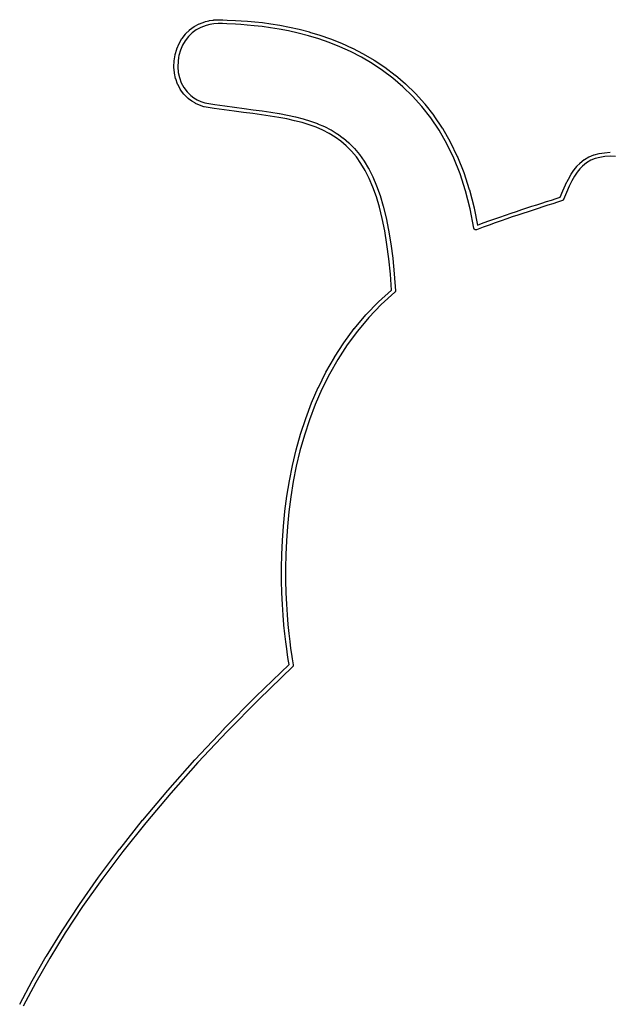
# Model space of a CAD drawing. Extents: x 4.86 to 6.83, y -5.62 to -2.66.
# Tile 2 of 3: x 4.96 to 5.85, y -4.14 to -2.66. Entities that reach past the tile are written whole.
import ezdxf

# ---------------------------------------------------------------- set-up
doc = ezdxf.new("R2010")
doc.units = 0
doc.header["$MEASUREMENT"] = 0
doc.layers.add('BLACK', color=7, linetype='CONTINUOUS')

msp = doc.modelspace()

# ---------------------------------------------------------------- linework, layer by layer
at = {"layer": 'BLACK', "linetype": 'CONTINUOUS'}
for p, q in [((5.21914, -2.6711), (5.22657, -2.66709)), ((5.22657, -2.66709), (5.2266, -2.66707)), ((5.2266, -2.66707), (5.22678, -2.667)), ((5.22678, -2.667), (5.22695, -2.66692)), ((5.22695, -2.66692), (5.23517, -2.66388)), ((5.23706, -2.66948), (5.22919, -2.67238)), ((5.23517, -2.66388), (5.23521, -2.66387)), ((5.23521, -2.66387), (5.23535, -2.66383)), ((5.23535, -2.66383), (5.23549, -2.66379)), ((5.23549, -2.66379), (5.24141, -2.66234)), ((5.24269, -2.66811), (5.23706, -2.66948)), ((5.24141, -2.66234), (5.24145, -2.66233)), ((5.24145, -2.66233), (5.24156, -2.66232)), ((5.24156, -2.66232), (5.24167, -2.66229)), ((5.24167, -2.66229), (5.24793, -2.66133)), ((5.2487, -2.66719), (5.24269, -2.66811)), ((5.24793, -2.66133), (5.24797, -2.66133)), ((5.24797, -2.66133), (5.24807, -2.66132)), ((5.24807, -2.66132), (5.24818, -2.66131)), ((5.24818, -2.66131), (5.25478, -2.66086)), ((5.25507, -2.66676), (5.2487, -2.66719)), ((5.25478, -2.66086), (5.25482, -2.66085)), ((5.25482, -2.66085), (5.25492, -2.66086)), ((5.25492, -2.66086), (5.25502, -2.66085)), ((5.25502, -2.66085), (5.26196, -2.66093)), ((5.2618, -2.66683), (5.25507, -2.66676)), ((5.2683, -2.6673), (5.2618, -2.66683)), ((5.26196, -2.66093), (5.262, -2.66093)), ((5.262, -2.66093), (5.26207, -2.66094)), ((5.26207, -2.66094), (5.26214, -2.66094)), ((5.26214, -2.66094), (5.26868, -2.6614)), ((5.26833, -2.6673), (5.2683, -2.6673)), ((5.26835, -2.6673), (5.26833, -2.6673)), ((5.26839, -2.6673), (5.26835, -2.6673)), ((5.28105, -2.66784), (5.26839, -2.6673)), ((5.26868, -2.6614), (5.28132, -2.66194)), ((5.28938, -2.66829), (5.28105, -2.66784)), ((5.28132, -2.66194), (5.28135, -2.66194)), ((5.28135, -2.66194), (5.28136, -2.66194)), ((5.28136, -2.66194), (5.28972, -2.6624)), ((5.29892, -2.66896), (5.28938, -2.66829)), ((5.28972, -2.6624), (5.28976, -2.6624)), ((5.28976, -2.6624), (5.28977, -2.6624)), ((5.28977, -2.6624), (5.28977, -2.6624)), ((5.28977, -2.6624), (5.29935, -2.66307)), ((5.30956, -2.6699), (5.29892, -2.66896)), ((5.29935, -2.66307), (5.2994, -2.66307)), ((5.2994, -2.66307), (5.2994, -2.66307)), ((5.2994, -2.66307), (5.29941, -2.66307)), ((5.29941, -2.66307), (5.31011, -2.66402)), ((5.32121, -2.67119), (5.30956, -2.6699)), ((5.31011, -2.66402), (5.31015, -2.66403)), ((5.31015, -2.66403), (5.31016, -2.66403)), ((5.31016, -2.66403), (5.31018, -2.66403)), ((5.31018, -2.66403), (5.32189, -2.66532)), ((5.32189, -2.66532), (5.32193, -2.66533)), ((5.32193, -2.66533), (5.32195, -2.66533)), ((5.32195, -2.66533), (5.32196, -2.66533)), ((5.32196, -2.66533), (5.33459, -2.66704)), ((5.33459, -2.66704), (5.33463, -2.66704)), ((5.33463, -2.66704), (5.33465, -2.66705)), ((5.33465, -2.66705), (5.33467, -2.66705)), ((5.33467, -2.66705), (5.34811, -2.66923)), ((5.34811, -2.66923), (5.34815, -2.66924)), ((5.34815, -2.66924), (5.34817, -2.66925)), ((5.34817, -2.66925), (5.3482, -2.66925)), ((5.3482, -2.66925), (5.36235, -2.67198)), ((5.20078, -2.68909), (5.20576, -2.68257)), ((5.20576, -2.68257), (5.20578, -2.68254)), ((5.20578, -2.68254), (5.20591, -2.68241)), ((5.20591, -2.68241), (5.20603, -2.68227)), ((5.20603, -2.68227), (5.21184, -2.67651)), ((5.21584, -2.68086), (5.21033, -2.68632)), ((5.21184, -2.67651), (5.21186, -2.67648)), ((5.21186, -2.67648), (5.21201, -2.67637)), ((5.21201, -2.67637), (5.21215, -2.67624)), ((5.21215, -2.67624), (5.21878, -2.67132)), ((5.22213, -2.67619), (5.21584, -2.68086)), ((5.21878, -2.67132), (5.21881, -2.6713)), ((5.21881, -2.6713), (5.21898, -2.6712)), ((5.21898, -2.6712), (5.21914, -2.6711)), ((5.22919, -2.67238), (5.22213, -2.67619)), ((5.33376, -2.67288), (5.32121, -2.67119)), ((5.34712, -2.67506), (5.33376, -2.67288)), ((5.36118, -2.67777), (5.34712, -2.67506)), ((5.37585, -2.68108), (5.36118, -2.67777)), ((5.36235, -2.67198), (5.36239, -2.67198)), ((5.36239, -2.67198), (5.36241, -2.67199)), ((5.36241, -2.67199), (5.36244, -2.672)), ((5.36244, -2.672), (5.3772, -2.67533)), ((5.39101, -2.68507), (5.37585, -2.68108)), ((5.3772, -2.67533), (5.37724, -2.67534)), ((5.37724, -2.67534), (5.37727, -2.67535)), ((5.37727, -2.67535), (5.3773, -2.67536)), ((5.3773, -2.67536), (5.39257, -2.67937)), ((5.40657, -2.68979), (5.39101, -2.68507)), ((5.39257, -2.67937), (5.39261, -2.67938)), ((5.39261, -2.67938), (5.39264, -2.67939)), ((5.39264, -2.67939), (5.39267, -2.6794)), ((5.39267, -2.6794), (5.40834, -2.68416)), ((5.40834, -2.68416), (5.40838, -2.68417)), ((5.40838, -2.68417), (5.40842, -2.68418)), ((5.40842, -2.68418), (5.40846, -2.68419)), ((5.40846, -2.68419), (5.42443, -2.68976)), ((5.19297, -2.7048), (5.19626, -2.69696)), ((5.19626, -2.69696), (5.19628, -2.69692)), ((5.19628, -2.69692), (5.19636, -2.69678)), ((5.19636, -2.69678), (5.19642, -2.69663)), ((5.19642, -2.69663), (5.20056, -2.68941)), ((5.20164, -2.69941), (5.19849, -2.70692)), ((5.20056, -2.68941), (5.20059, -2.68938)), ((5.20059, -2.68938), (5.20069, -2.68924)), ((5.20069, -2.68924), (5.20078, -2.68909)), ((5.20559, -2.69252), (5.20164, -2.69941)), ((5.21033, -2.68632), (5.20559, -2.69252)), ((5.42243, -2.69531), (5.40657, -2.68979)), ((5.43849, -2.7017), (5.42243, -2.69531)), ((5.42443, -2.68976), (5.42447, -2.68977)), ((5.42447, -2.68977), (5.42451, -2.68979)), ((5.42451, -2.68979), (5.42455, -2.6898)), ((5.42455, -2.6898), (5.44073, -2.69624)), ((5.44073, -2.69624), (5.44077, -2.69625)), ((5.44077, -2.69625), (5.44081, -2.69627)), ((5.44081, -2.69627), (5.44086, -2.69629)), ((5.44086, -2.69629), (5.45714, -2.70367)), ((5.18977, -2.71667), (5.19038, -2.71373)), ((5.19038, -2.71373), (5.19039, -2.71369)), ((5.19039, -2.71369), (5.19042, -2.71361)), ((5.19042, -2.71361), (5.19043, -2.71352)), ((5.19043, -2.71352), (5.19286, -2.70512)), ((5.19286, -2.70512), (5.19287, -2.70508)), ((5.19287, -2.70508), (5.19293, -2.70494)), ((5.19293, -2.70494), (5.19297, -2.7048)), ((5.19849, -2.70692), (5.19614, -2.71505)), ((5.45463, -2.70901), (5.43849, -2.7017)), ((5.47078, -2.71733), (5.45463, -2.70901)), ((5.45714, -2.70367), (5.45718, -2.70368)), ((5.45718, -2.70368), (5.45722, -2.70371)), ((5.45722, -2.70371), (5.45727, -2.70373)), ((5.45727, -2.70373), (5.47355, -2.71211)), ((5.47355, -2.71211), (5.47359, -2.71213)), ((5.47359, -2.71213), (5.47364, -2.71216)), ((5.47364, -2.71216), (5.47369, -2.71219)), ((5.47369, -2.71219), (5.48987, -2.72164)), ((5.18846, -2.73182), (5.18884, -2.72302)), ((5.18884, -2.72298), (5.18886, -2.72285)), ((5.18884, -2.72302), (5.18884, -2.72298)), ((5.18886, -2.72285), (5.18887, -2.72272)), ((5.18887, -2.72272), (5.18973, -2.71684)), ((5.18973, -2.71684), (5.18974, -2.7168)), ((5.18974, -2.7168), (5.18976, -2.71673)), ((5.18976, -2.71673), (5.18977, -2.71667)), ((5.19474, -2.72343), (5.19437, -2.7319)), ((5.19556, -2.71779), (5.19474, -2.72343)), ((5.19614, -2.71505), (5.19556, -2.71779)), ((5.48681, -2.7267), (5.47078, -2.71733)), ((5.50264, -2.73719), (5.48681, -2.7267)), ((5.48987, -2.72164), (5.4899, -2.72166)), ((5.4899, -2.72166), (5.48995, -2.7217)), ((5.48995, -2.7217), (5.49001, -2.72173)), ((5.49001, -2.72173), (5.50598, -2.73232)), ((5.18847, -2.73199), (5.18846, -2.73182)), ((5.18846, -2.73215), (5.18847, -2.73199)), ((5.18846, -2.73219), (5.18846, -2.73215)), ((5.18918, -2.74086), (5.18846, -2.73219)), ((5.18921, -2.74103), (5.18918, -2.74086)), ((5.18922, -2.7412), (5.18921, -2.74103)), ((5.18923, -2.74124), (5.18922, -2.7412)), ((5.19104, -2.74964), (5.18923, -2.74124)), ((5.19437, -2.7319), (5.19505, -2.74018)), ((5.19505, -2.74018), (5.19677, -2.74819)), ((5.51817, -2.74888), (5.50264, -2.73719)), ((5.50598, -2.73232), (5.50602, -2.73234)), ((5.50602, -2.73234), (5.50607, -2.73239)), ((5.50607, -2.73239), (5.50613, -2.73242)), ((5.50613, -2.73242), (5.52179, -2.74422)), ((5.52179, -2.74422), (5.52183, -2.74424)), ((5.52183, -2.74424), (5.52188, -2.74429)), ((5.52188, -2.74429), (5.52194, -2.74433)), ((5.52194, -2.74433), (5.5372, -2.7574)), ((5.1911, -2.74981), (5.19104, -2.74964)), ((5.19114, -2.74998), (5.1911, -2.74981)), ((5.19116, -2.75002), (5.19114, -2.74998)), ((5.19407, -2.75803), (5.19116, -2.75002)), ((5.19415, -2.75821), (5.19407, -2.75803)), ((5.19422, -2.75838), (5.19415, -2.75821)), ((5.19424, -2.75842), (5.19422, -2.75838)), ((5.19826, -2.76592), (5.19424, -2.75842)), ((5.19677, -2.74819), (5.19955, -2.75582)), ((5.19955, -2.75582), (5.20336, -2.76294)), ((5.53329, -2.76182), (5.51817, -2.74888)), ((5.5372, -2.7574), (5.53723, -2.75742)), ((5.53723, -2.75742), (5.53728, -2.75748)), ((5.53728, -2.75748), (5.53734, -2.75753)), ((5.53734, -2.75753), (5.5521, -2.77193)), ((5.19837, -2.76609), (5.19826, -2.76592)), ((5.19847, -2.76626), (5.19837, -2.76609)), ((5.1985, -2.76629), (5.19847, -2.76626)), ((5.20362, -2.77316), (5.1985, -2.76629)), ((5.20336, -2.76294), (5.20822, -2.76944)), ((5.20376, -2.77331), (5.20362, -2.77316)), ((5.2039, -2.77348), (5.20376, -2.77331)), ((5.20392, -2.7735), (5.2039, -2.77348)), ((5.21016, -2.77961), (5.20392, -2.7735)), ((5.20822, -2.76944), (5.21416, -2.77526)), ((5.5479, -2.77608), (5.53329, -2.76182)), ((5.5521, -2.77193), (5.55212, -2.77195)), ((5.55212, -2.77195), (5.55217, -2.77202)), ((5.55217, -2.77202), (5.55223, -2.77207)), ((5.55223, -2.77207), (5.56638, -2.78787)), ((5.2103, -2.77972), (5.21016, -2.77961)), ((5.21042, -2.77984), (5.2103, -2.77972)), ((5.21046, -2.77986), (5.21042, -2.77984)), ((5.21524, -2.78345), (5.21046, -2.77986)), ((5.21416, -2.77526), (5.21866, -2.77864)), ((5.21535, -2.78352), (5.21524, -2.78345)), ((5.21546, -2.78361), (5.21535, -2.78352)), ((5.21549, -2.78363), (5.21546, -2.78361)), ((5.22077, -2.78679), (5.21549, -2.78363)), ((5.21866, -2.77864), (5.22367, -2.78164)), ((5.22089, -2.78684), (5.22077, -2.78679)), ((5.221, -2.78691), (5.22089, -2.78684)), ((5.22104, -2.78693), (5.221, -2.78691)), ((5.22681, -2.78963), (5.22104, -2.78693)), ((5.22367, -2.78164), (5.22917, -2.78421)), ((5.22917, -2.78421), (5.23505, -2.78627)), ((5.23505, -2.78627), (5.2502, -2.78862)), ((5.2502, -2.78862), (5.26521, -2.79077)), ((5.56191, -2.79173), (5.5479, -2.77608)), ((5.56638, -2.78787), (5.5664, -2.7879)), ((5.5664, -2.7879), (5.56645, -2.78797)), ((5.56645, -2.78797), (5.56651, -2.78803)), ((5.56651, -2.78803), (5.57994, -2.8053)), ((5.22693, -2.78967), (5.22681, -2.78963)), ((5.22704, -2.78972), (5.22693, -2.78967)), ((5.22708, -2.78974), (5.22704, -2.78972)), ((5.23336, -2.79193), (5.22708, -2.78974)), ((5.2336, -2.79199), (5.23336, -2.79193)), ((5.23384, -2.79206), (5.2336, -2.79199)), ((5.23388, -2.79206), (5.23384, -2.79206)), ((5.24931, -2.79446), (5.23388, -2.79206)), ((5.24934, -2.79446), (5.24931, -2.79446)), ((5.24931, -2.79446), (5.24931, -2.79446)), ((5.26438, -2.79662), (5.24934, -2.79446)), ((5.26441, -2.79662), (5.26438, -2.79662)), ((5.26438, -2.79662), (5.26438, -2.79662)), ((5.27906, -2.79861), (5.26441, -2.79662)), ((5.26521, -2.79077), (5.27985, -2.79276)), ((5.27907, -2.79861), (5.27906, -2.79861)), ((5.27906, -2.79861), (5.27906, -2.79861)), ((5.29333, -2.80049), (5.27907, -2.79861)), ((5.27985, -2.79276), (5.2941, -2.79463)), ((5.30719, -2.80231), (5.29333, -2.80049)), ((5.29333, -2.80049), (5.29333, -2.80049)), ((5.2941, -2.79463), (5.2941, -2.79463)), ((5.2941, -2.79463), (5.2941, -2.79463)), ((5.2941, -2.79463), (5.30797, -2.79646)), ((5.32063, -2.80416), (5.30719, -2.80231)), ((5.30797, -2.79646), (5.30798, -2.79646)), ((5.30798, -2.79646), (5.30798, -2.79646)), ((5.30798, -2.79646), (5.32145, -2.79832)), ((5.32145, -2.79832), (5.32148, -2.79832)), ((5.32148, -2.79832), (5.32148, -2.79832)), ((5.32148, -2.79832), (5.33454, -2.80026)), ((5.33454, -2.80026), (5.33458, -2.80026)), ((5.33458, -2.80026), (5.33459, -2.80027)), ((5.33459, -2.80027), (5.33459, -2.80027)), ((5.33459, -2.80027), (5.34724, -2.80235)), ((5.34724, -2.80235), (5.34728, -2.80236)), ((5.34728, -2.80236), (5.3473, -2.80236)), ((5.3473, -2.80236), (5.34731, -2.80237)), ((5.34731, -2.80237), (5.35955, -2.80467)), ((5.57522, -2.80884), (5.56191, -2.79173)), ((5.33365, -2.8061), (5.32063, -2.80416)), ((5.34625, -2.80818), (5.33365, -2.8061)), ((5.35842, -2.81047), (5.34625, -2.80818)), ((5.37015, -2.81303), (5.35842, -2.81047)), ((5.35955, -2.80467), (5.35959, -2.80468)), ((5.35959, -2.80468), (5.35961, -2.80468)), ((5.35961, -2.80468), (5.35964, -2.80469)), ((5.35964, -2.80469), (5.37147, -2.80727)), ((5.38145, -2.81593), (5.37015, -2.81303)), ((5.37147, -2.80727), (5.37151, -2.80728)), ((5.37151, -2.80728), (5.37154, -2.80729)), ((5.37154, -2.80729), (5.37157, -2.8073)), ((5.37157, -2.8073), (5.38298, -2.81023)), ((5.39231, -2.81923), (5.38145, -2.81593)), ((5.38298, -2.81023), (5.38302, -2.81024)), ((5.38302, -2.81024), (5.38306, -2.81025)), ((5.38306, -2.81025), (5.38311, -2.81026)), ((5.38311, -2.81026), (5.3941, -2.8136)), ((5.3941, -2.8136), (5.39414, -2.81362)), ((5.39414, -2.81362), (5.39419, -2.81364)), ((5.39419, -2.81364), (5.39424, -2.81365)), ((5.39424, -2.81365), (5.40481, -2.81747)), ((5.40481, -2.81747), (5.40485, -2.81748)), ((5.40485, -2.81748), (5.40491, -2.81751)), ((5.40491, -2.81751), (5.40497, -2.81753)), ((5.40497, -2.81753), (5.41511, -2.82189)), ((5.58772, -2.82747), (5.57522, -2.80884)), ((5.57994, -2.8053), (5.57997, -2.80533)), ((5.57997, -2.80533), (5.58001, -2.8054)), ((5.58001, -2.8054), (5.58006, -2.80546)), ((5.58006, -2.80546), (5.59268, -2.82427)), ((5.40272, -2.82299), (5.39231, -2.81923)), ((5.41269, -2.82728), (5.40272, -2.82299)), ((5.42221, -2.83214), (5.41269, -2.82728)), ((5.41511, -2.82189), (5.41515, -2.82191)), ((5.41515, -2.82191), (5.41522, -2.82194)), ((5.41522, -2.82194), (5.41529, -2.82197)), ((5.41529, -2.82197), (5.425, -2.82693)), ((5.43129, -2.83766), (5.42221, -2.83214)), ((5.425, -2.82693), (5.42503, -2.82695)), ((5.42503, -2.82695), (5.42511, -2.827)), ((5.42511, -2.827), (5.42519, -2.82704)), ((5.42519, -2.82704), (5.43446, -2.83267)), ((5.43446, -2.83267), (5.43449, -2.83269)), ((5.43449, -2.83269), (5.43457, -2.83275)), ((5.43457, -2.83275), (5.43465, -2.8328)), ((5.43465, -2.8328), (5.44349, -2.83917)), ((5.59932, -2.84769), (5.58772, -2.82747)), ((5.59268, -2.82427), (5.5927, -2.8243)), ((5.5927, -2.8243), (5.59274, -2.82437)), ((5.59274, -2.82437), (5.59279, -2.82444)), ((5.59279, -2.82444), (5.6045, -2.84484)), ((5.43993, -2.84389), (5.43129, -2.83766)), ((5.44814, -2.85089), (5.43993, -2.84389)), ((5.44349, -2.83917), (5.44352, -2.83919)), ((5.44352, -2.83919), (5.44359, -2.83926)), ((5.44359, -2.83926), (5.44368, -2.83932)), ((5.44368, -2.83932), (5.45207, -2.84648)), ((5.45207, -2.84648), (5.4521, -2.84651)), ((5.4521, -2.84651), (5.45217, -2.84659)), ((5.45217, -2.84659), (5.45225, -2.84665)), ((5.45225, -2.84665), (5.4602, -2.85468)), ((5.60993, -2.86958), (5.59932, -2.84769)), ((5.6045, -2.84484), (5.60452, -2.84488)), ((5.60452, -2.84488), (5.60455, -2.84496)), ((5.60455, -2.84496), (5.60459, -2.84503)), ((5.60459, -2.84503), (5.61528, -2.86709)), ((5.45591, -2.85875), (5.44814, -2.85089)), ((5.46325, -2.86752), (5.45591, -2.85875)), ((5.4602, -2.85468), (5.46022, -2.85471)), ((5.46022, -2.85471), (5.46029, -2.85479)), ((5.46029, -2.85479), (5.46036, -2.85487)), ((5.46036, -2.85487), (5.46786, -2.86383)), ((5.82125, -2.86437), (5.82866, -2.8625)), ((5.82866, -2.8625), (5.8287, -2.86249)), ((5.8287, -2.86249), (5.82882, -2.86247)), ((5.82882, -2.86247), (5.82893, -2.86245)), ((5.82893, -2.86245), (5.8368, -2.86124)), ((5.8368, -2.86124), (5.83685, -2.86123)), ((5.83685, -2.86123), (5.83691, -2.86123)), ((5.83691, -2.86123), (5.83697, -2.86122)), ((5.83697, -2.86122), (5.84536, -2.86041)), ((5.84536, -2.86041), (5.84536, -2.86041)), ((5.84536, -2.86041), (5.84536, -2.86041)), ((5.84536, -2.86041), (5.84537, -2.86041)), ((5.84537, -2.86041), (5.84542, -2.86041)), ((5.84542, -2.86041), (5.84568, -2.86041)), ((5.47016, -2.87729), (5.46325, -2.86752)), ((5.46786, -2.86383), (5.46788, -2.86386)), ((5.46788, -2.86386), (5.46794, -2.86394)), ((5.46794, -2.86394), (5.468, -2.86402)), ((5.468, -2.86402), (5.47505, -2.87397)), ((5.47663, -2.88812), (5.47016, -2.87729)), ((5.47505, -2.87397), (5.47507, -2.874)), ((5.47507, -2.874), (5.47511, -2.87409)), ((5.47511, -2.87409), (5.47517, -2.87416)), ((5.47517, -2.87416), (5.48176, -2.88518)), ((5.61942, -2.89319), (5.60993, -2.86958)), ((5.61528, -2.86709), (5.6153, -2.86713)), ((5.6153, -2.86713), (5.61533, -2.86721)), ((5.61533, -2.86721), (5.61537, -2.86728)), ((5.61537, -2.86728), (5.62494, -2.89108)), ((5.7954, -2.88177), (5.79962, -2.87728)), ((5.79962, -2.87728), (5.79964, -2.87725)), ((5.79964, -2.87725), (5.79977, -2.87715)), ((5.79977, -2.87715), (5.79988, -2.87703)), ((5.79988, -2.87703), (5.80635, -2.87167)), ((5.80994, -2.87637), (5.80379, -2.88146)), ((5.80635, -2.87167), (5.80638, -2.87165)), ((5.80638, -2.87165), (5.80657, -2.87153)), ((5.80657, -2.87153), (5.80674, -2.8714)), ((5.80674, -2.8714), (5.81345, -2.86746)), ((5.81624, -2.87267), (5.80994, -2.87637)), ((5.81345, -2.86746), (5.81349, -2.86744)), ((5.81349, -2.86744), (5.81368, -2.86736)), ((5.81368, -2.86736), (5.81386, -2.86726)), ((5.81386, -2.86726), (5.82089, -2.86448)), ((5.82288, -2.87005), (5.81624, -2.87267)), ((5.82089, -2.86448), (5.82092, -2.86447)), ((5.82092, -2.86447), (5.82109, -2.86442)), ((5.82109, -2.86442), (5.82125, -2.86437)), ((5.82997, -2.86826), (5.82288, -2.87005)), ((5.83762, -2.86709), (5.82997, -2.86826)), ((5.84566, -2.86631), (5.83762, -2.86709)), ((5.85369, -2.86709), (5.84566, -2.86631)), ((5.48267, -2.90007), (5.47663, -2.88812)), ((5.48176, -2.88518), (5.48178, -2.88521)), ((5.48178, -2.88521), (5.48181, -2.88529)), ((5.48181, -2.88529), (5.48186, -2.88536)), ((5.48186, -2.88536), (5.48799, -2.8975)), ((5.62494, -2.89108), (5.62496, -2.89112)), ((5.62496, -2.89112), (5.62498, -2.89119)), ((5.62498, -2.89119), (5.62501, -2.89126)), ((5.62501, -2.89126), (5.63336, -2.91686)), ((5.7868, -2.89365), (5.79093, -2.88745)), ((5.79093, -2.88745), (5.79096, -2.88742)), ((5.79096, -2.88742), (5.79102, -2.88735)), ((5.79102, -2.88735), (5.79107, -2.88727)), ((5.79107, -2.88727), (5.79523, -2.88197)), ((5.79578, -2.89082), (5.79177, -2.89684)), ((5.79523, -2.88197), (5.79525, -2.88193)), ((5.79525, -2.88193), (5.79533, -2.88185)), ((5.79533, -2.88185), (5.7954, -2.88177)), ((5.79979, -2.88572), (5.79578, -2.89082)), ((5.80379, -2.88146), (5.79979, -2.88572)), ((5.48826, -2.91323), (5.48267, -2.90007)), ((5.48799, -2.8975), (5.488, -2.89754)), ((5.488, -2.89754), (5.48803, -2.89761)), ((5.48803, -2.89761), (5.48807, -2.89768)), ((5.48807, -2.89768), (5.49373, -2.911)), ((5.62772, -2.9186), (5.61942, -2.89319)), ((5.77837, -2.90932), (5.7825, -2.90112)), ((5.7825, -2.90112), (5.78252, -2.90108)), ((5.78252, -2.90108), (5.78255, -2.90103)), ((5.78255, -2.90103), (5.78258, -2.90097)), ((5.78258, -2.90097), (5.7867, -2.89381)), ((5.78774, -2.90385), (5.78367, -2.91192)), ((5.7867, -2.89381), (5.78672, -2.89378)), ((5.78672, -2.89378), (5.78676, -2.89371)), ((5.78676, -2.89371), (5.7868, -2.89365)), ((5.79177, -2.89684), (5.78774, -2.90385)), ((5.4934, -2.92766), (5.48826, -2.91323)), ((5.49373, -2.911), (5.49375, -2.91104)), ((5.49375, -2.91104), (5.49377, -2.91111)), ((5.49377, -2.91111), (5.49379, -2.91117)), ((5.49379, -2.91117), (5.49899, -2.92575)), ((5.63471, -2.94588), (5.62772, -2.9186)), ((5.63336, -2.91686), (5.63338, -2.9169)), ((5.63338, -2.9169), (5.63339, -2.91697)), ((5.63339, -2.91697), (5.63342, -2.91704)), ((5.63342, -2.91704), (5.64045, -2.94451)), ((5.77038, -2.92813), (5.7741, -2.91888)), ((5.7741, -2.91888), (5.77411, -2.91884)), ((5.77411, -2.91884), (5.77413, -2.91881)), ((5.77413, -2.91881), (5.77414, -2.91877)), ((5.77414, -2.91877), (5.77831, -2.90945)), ((5.77955, -2.92113), (5.77535, -2.93159)), ((5.77831, -2.90945), (5.77832, -2.90941)), ((5.77832, -2.90941), (5.77835, -2.90937)), ((5.77835, -2.90937), (5.77837, -2.90932)), ((5.78367, -2.91192), (5.77955, -2.92113)), ((5.49809, -2.94342), (5.4934, -2.92766)), ((5.49899, -2.92575), (5.499, -2.92579)), ((5.499, -2.92579), (5.49902, -2.92585)), ((5.49902, -2.92585), (5.49904, -2.9259)), ((5.49904, -2.9259), (5.50377, -2.9418)), ((5.73511, -2.93964), (5.74251, -2.93726)), ((5.74251, -2.93726), (5.74984, -2.93489)), ((5.74251, -2.93726), (5.74251, -2.93726)), ((5.74984, -2.93489), (5.75713, -2.93252)), ((5.74984, -2.93489), (5.74984, -2.93489)), ((5.75713, -2.93252), (5.7644, -2.93013)), ((5.76625, -2.93574), (5.75897, -2.93813)), ((5.7644, -2.93013), (5.77038, -2.92813)), ((5.76626, -2.93573), (5.76625, -2.93574)), ((5.76625, -2.93574), (5.76625, -2.93574)), ((5.77355, -2.93329), (5.76626, -2.93573)), ((5.77365, -2.93325), (5.77355, -2.93329)), ((5.77374, -2.93322), (5.77365, -2.93325)), ((5.77391, -2.93313), (5.77374, -2.93322)), ((5.77408, -2.93306), (5.77391, -2.93313)), ((5.77416, -2.933), (5.77408, -2.93306)), ((5.77425, -2.93295), (5.77416, -2.933)), ((5.7744, -2.93283), (5.77425, -2.93295)), ((5.77455, -2.93272), (5.7744, -2.93283)), ((5.77462, -2.93265), (5.77455, -2.93272)), ((5.7747, -2.93258), (5.77462, -2.93265)), ((5.77482, -2.93244), (5.7747, -2.93258)), ((5.77494, -2.93231), (5.77482, -2.93244)), ((5.775, -2.93222), (5.77494, -2.93231)), ((5.77507, -2.93214), (5.775, -2.93222)), ((5.77515, -2.93198), (5.77507, -2.93214)), ((5.77525, -2.93182), (5.77515, -2.93198)), ((5.77529, -2.93172), (5.77525, -2.93182)), ((5.77534, -2.93163), (5.77529, -2.93172)), ((5.77535, -2.93159), (5.77534, -2.93163)), ((5.50231, -2.96057), (5.49809, -2.94342)), ((5.50377, -2.9418), (5.50378, -2.94184)), ((5.50378, -2.94184), (5.50379, -2.94189)), ((5.50379, -2.94189), (5.5038, -2.94194)), ((5.5038, -2.94194), (5.50806, -2.95922)), ((5.6403, -2.97518), (5.63471, -2.94588)), ((5.64045, -2.94451), (5.64046, -2.94455)), ((5.64046, -2.94455), (5.64047, -2.94462)), ((5.64047, -2.94462), (5.64049, -2.94468)), ((5.64049, -2.94468), (5.64544, -2.97062)), ((5.69621, -2.95237), (5.70431, -2.94965)), ((5.70431, -2.94965), (5.70432, -2.94965)), ((5.70432, -2.94965), (5.71224, -2.94704)), ((5.70432, -2.94965), (5.70432, -2.94965)), ((5.71224, -2.94704), (5.71224, -2.94703)), ((5.71224, -2.94703), (5.71225, -2.94703)), ((5.71225, -2.94703), (5.71999, -2.94451)), ((5.72182, -2.95012), (5.71408, -2.95265)), ((5.71999, -2.94451), (5.72, -2.94451)), ((5.72, -2.94451), (5.72761, -2.94205)), ((5.72, -2.94451), (5.72, -2.94451)), ((5.72942, -2.94767), (5.72182, -2.95012)), ((5.72761, -2.94205), (5.73511, -2.93964)), ((5.72761, -2.94205), (5.72761, -2.94205)), ((5.72761, -2.94205), (5.72761, -2.94205)), ((5.73691, -2.94526), (5.72942, -2.94767)), ((5.73511, -2.93964), (5.73511, -2.93964)), ((5.74432, -2.94288), (5.73691, -2.94526)), ((5.73691, -2.94526), (5.73691, -2.94526)), ((5.75166, -2.94051), (5.74432, -2.94288)), ((5.74432, -2.94288), (5.74432, -2.94288)), ((5.74432, -2.94288), (5.74432, -2.94288)), ((5.75896, -2.93814), (5.75166, -2.94051)), ((5.75166, -2.94051), (5.75166, -2.94051)), ((5.75166, -2.94051), (5.75166, -2.94051)), ((5.75897, -2.93813), (5.75896, -2.93814)), ((5.75896, -2.93814), (5.75896, -2.93814)), ((5.50606, -2.97919), (5.50231, -2.96057)), ((5.50806, -2.95922), (5.50806, -2.95926)), ((5.50806, -2.95926), (5.50807, -2.9593)), ((5.50807, -2.9593), (5.50808, -2.95934)), ((5.50808, -2.95934), (5.51186, -2.97808)), ((5.65192, -2.96815), (5.66134, -2.96465)), ((5.66134, -2.96465), (5.66136, -2.96464)), ((5.66136, -2.96464), (5.67046, -2.96133)), ((5.66136, -2.96464), (5.66136, -2.96464)), ((5.67247, -2.96689), (5.66339, -2.97019)), ((5.67046, -2.96133), (5.67048, -2.96132)), ((5.67048, -2.96132), (5.67929, -2.95819)), ((5.67048, -2.96132), (5.67048, -2.96132)), ((5.68126, -2.96376), (5.67247, -2.96689)), ((5.67929, -2.95819), (5.67931, -2.95819)), ((5.67931, -2.95819), (5.68786, -2.95521)), ((5.67931, -2.95819), (5.67931, -2.95819)), ((5.68979, -2.96079), (5.68126, -2.96376)), ((5.68786, -2.95521), (5.68788, -2.95521)), ((5.68788, -2.95521), (5.69619, -2.95237)), ((5.68788, -2.95521), (5.68788, -2.95521)), ((5.69809, -2.95796), (5.68979, -2.96079)), ((5.69619, -2.95237), (5.69621, -2.95237)), ((5.69621, -2.95237), (5.69621, -2.95237)), ((5.70618, -2.95525), (5.69809, -2.95796)), ((5.71408, -2.95265), (5.70618, -2.95525)), ((5.50933, -2.99933), (5.50606, -2.97919)), ((5.51186, -2.97808), (5.51186, -2.97812)), ((5.51186, -2.97812), (5.51187, -2.97815)), ((5.51187, -2.97815), (5.51188, -2.97819)), ((5.51188, -2.97819), (5.51517, -2.99844)), ((5.64037, -2.97542), (5.6403, -2.97518)), ((5.64044, -2.97566), (5.64037, -2.97542)), ((5.64045, -2.9757), (5.64044, -2.97566)), ((5.64047, -2.97574), (5.64045, -2.9757)), ((5.64058, -2.97595), (5.64047, -2.97574)), ((5.64069, -2.97618), (5.64058, -2.97595)), ((5.64071, -2.97621), (5.64069, -2.97618)), ((5.64073, -2.97625), (5.64071, -2.97621)), ((5.64089, -2.97644), (5.64073, -2.97625)), ((5.64104, -2.97664), (5.64089, -2.97644)), ((5.64107, -2.97666), (5.64104, -2.97664)), ((5.64109, -2.97669), (5.64107, -2.97666)), ((5.64128, -2.97685), (5.64109, -2.97669)), ((5.64147, -2.97702), (5.64128, -2.97685)), ((5.6415, -2.97704), (5.64147, -2.97702)), ((5.64154, -2.97707), (5.6415, -2.97704)), ((5.64175, -2.97718), (5.64154, -2.97707)), ((5.64197, -2.97731), (5.64175, -2.97718)), ((5.64201, -2.97732), (5.64197, -2.97731)), ((5.64204, -2.97734), (5.64201, -2.97732)), ((5.64228, -2.97742), (5.64204, -2.97734)), ((5.64251, -2.9775), (5.64228, -2.97742)), ((5.64255, -2.9775), (5.64251, -2.9775)), ((5.64259, -2.97752), (5.64255, -2.9775)), ((5.64284, -2.97754), (5.64259, -2.97752)), ((5.64308, -2.97758), (5.64284, -2.97754)), ((5.64312, -2.97758), (5.64308, -2.97758)), ((5.64316, -2.97758), (5.64312, -2.97758)), ((5.64341, -2.97756), (5.64316, -2.97758)), ((5.64366, -2.97755), (5.64341, -2.97756)), ((5.6437, -2.97754), (5.64366, -2.97755)), ((5.64374, -2.97753), (5.6437, -2.97754)), ((5.64397, -2.97746), (5.64374, -2.97753)), ((5.64422, -2.9774), (5.64397, -2.97746)), ((5.64425, -2.97739), (5.64422, -2.9774)), ((5.65399, -2.97368), (5.64425, -2.97739)), ((5.64544, -2.97062), (5.6519, -2.96816)), ((5.6519, -2.96816), (5.65192, -2.96815)), ((5.65192, -2.96815), (5.65192, -2.96815)), ((5.66339, -2.97019), (5.65399, -2.97368)), ((5.51213, -3.02107), (5.50933, -2.99933)), ((5.51517, -2.99844), (5.51518, -2.99848)), ((5.51518, -2.99848), (5.51518, -2.9985)), ((5.51518, -2.9985), (5.51518, -2.99853)), ((5.51518, -2.99853), (5.51799, -3.02036)), ((5.51444, -3.04446), (5.51213, -3.02107)), ((5.51799, -3.02036), (5.518, -3.0204)), ((5.518, -3.0204), (5.518, -3.02042)), ((5.518, -3.02042), (5.518, -3.02045)), ((5.518, -3.02045), (5.52032, -3.04392)), ((5.51617, -3.06816), (5.51444, -3.04446)), ((5.52032, -3.04392), (5.52033, -3.04396)), ((5.52033, -3.04396), (5.52033, -3.04397)), ((5.52033, -3.04397), (5.52033, -3.04399)), ((5.52033, -3.04399), (5.52216, -3.06917)), ((5.49665, -3.08587), (5.51617, -3.06816)), ((5.52182, -3.07076), (5.52177, -3.07087)), ((5.52188, -3.07065), (5.52182, -3.07076)), ((5.52194, -3.0705), (5.52188, -3.07065)), ((5.52201, -3.07035), (5.52194, -3.0705)), ((5.52203, -3.07023), (5.52201, -3.07035)), ((5.52208, -3.07011), (5.52203, -3.07023)), ((5.5221, -3.06995), (5.52208, -3.07011)), ((5.52214, -3.06979), (5.5221, -3.06995)), ((5.52216, -3.06954), (5.52214, -3.06966)), ((5.52214, -3.06966), (5.52214, -3.06979)), ((5.52216, -3.06917), (5.52216, -3.06921)), ((5.52216, -3.06921), (5.52216, -3.06938)), ((5.52216, -3.06938), (5.52216, -3.06954)), ((5.5212, -3.07157), (5.50069, -3.09018)), ((5.52131, -3.07145), (5.5212, -3.07157)), ((5.52143, -3.07134), (5.52131, -3.07145)), ((5.5215, -3.07124), (5.52143, -3.07134)), ((5.52159, -3.07114), (5.5215, -3.07124)), ((5.52167, -3.071), (5.52159, -3.07114)), ((5.52177, -3.07087), (5.52167, -3.071)), ((5.47763, -3.10561), (5.4965, -3.08601)), ((5.50069, -3.09018), (5.48196, -3.10964)), ((5.4965, -3.08601), (5.49653, -3.08598)), ((5.49653, -3.08598), (5.49659, -3.08593)), ((5.49659, -3.08593), (5.49665, -3.08587)), ((5.46027, -3.1262), (5.4775, -3.10576)), ((5.48196, -3.10964), (5.46485, -3.12993)), ((5.4775, -3.10576), (5.47753, -3.10573)), ((5.47753, -3.10573), (5.47759, -3.10567)), ((5.47759, -3.10567), (5.47763, -3.10561)), ((5.4445, -3.14752), (5.46016, -3.12635)), ((5.46485, -3.12993), (5.4493, -3.15096)), ((5.46016, -3.12635), (5.46018, -3.12631)), ((5.46018, -3.12631), (5.46023, -3.12626)), ((5.46023, -3.12626), (5.46027, -3.1262)), ((5.43025, -3.16947), (5.4444, -3.14767)), ((5.4493, -3.15096), (5.43525, -3.17261)), ((5.4444, -3.14767), (5.44442, -3.14763)), ((5.44442, -3.14763), (5.44447, -3.14758)), ((5.44447, -3.14758), (5.4445, -3.14752)), ((5.41744, -3.19196), (5.43016, -3.16962)), ((5.43525, -3.17261), (5.42261, -3.19481)), ((5.43016, -3.16962), (5.43018, -3.16958)), ((5.43018, -3.16958), (5.43022, -3.16953)), ((5.43022, -3.16953), (5.43025, -3.16947)), ((5.40601, -3.21487), (5.41736, -3.1921)), ((5.42261, -3.19481), (5.41133, -3.21744)), ((5.41736, -3.1921), (5.41738, -3.19206)), ((5.41738, -3.19206), (5.41742, -3.19201)), ((5.41742, -3.19201), (5.41744, -3.19196)), ((5.39589, -3.23812), (5.40595, -3.21501)), ((5.41133, -3.21744), (5.40133, -3.24041)), ((5.40595, -3.21501), (5.40596, -3.21497)), ((5.40596, -3.21497), (5.40599, -3.21493)), ((5.40599, -3.21493), (5.40601, -3.21487)), ((5.387, -3.26159), (5.39583, -3.23825)), ((5.40133, -3.24041), (5.39255, -3.26361)), ((5.39583, -3.23825), (5.39585, -3.23821)), ((5.39585, -3.23821), (5.39587, -3.23817)), ((5.39587, -3.23817), (5.39589, -3.23812)), ((5.37928, -3.28519), (5.38696, -3.26172)), ((5.39255, -3.26361), (5.38491, -3.28696)), ((5.38696, -3.26172), (5.38697, -3.26168)), ((5.38697, -3.26168), (5.38699, -3.26163)), ((5.38699, -3.26163), (5.387, -3.26159)), ((5.37266, -3.30881), (5.37925, -3.28531)), ((5.38491, -3.28696), (5.37836, -3.31035)), ((5.37925, -3.28531), (5.37926, -3.28527)), ((5.37926, -3.28527), (5.37927, -3.28523)), ((5.37927, -3.28523), (5.37928, -3.28519)), ((5.36706, -3.33236), (5.37263, -3.30892)), ((5.37263, -3.30892), (5.37264, -3.30888)), ((5.37264, -3.30888), (5.37265, -3.30885)), ((5.37265, -3.30885), (5.37266, -3.30881)), ((5.37836, -3.31035), (5.37282, -3.33367)), ((5.36241, -3.35574), (5.36703, -3.33247)), ((5.36703, -3.33247), (5.36704, -3.33243)), ((5.36704, -3.33243), (5.36705, -3.33239)), ((5.36705, -3.33239), (5.36706, -3.33236)), ((5.37282, -3.33367), (5.36821, -3.35684)), ((5.35865, -3.37884), (5.36239, -3.35584)), ((5.36239, -3.35584), (5.3624, -3.3558)), ((5.3624, -3.3558), (5.36241, -3.35577)), ((5.36241, -3.35577), (5.36241, -3.35574)), ((5.36821, -3.35684), (5.36449, -3.37974)), ((5.3557, -3.40157), (5.35864, -3.37893)), ((5.35864, -3.37889), (5.35865, -3.37887)), ((5.35864, -3.37893), (5.35864, -3.37889)), ((5.35865, -3.37887), (5.35865, -3.37884)), ((5.36449, -3.37974), (5.36157, -3.40228)), ((5.3535, -3.42382), (5.35569, -3.40165)), ((5.35569, -3.40165), (5.3557, -3.40161)), ((5.3557, -3.40159), (5.3557, -3.40157)), ((5.3557, -3.40161), (5.3557, -3.40159)), ((5.36157, -3.40228), (5.35938, -3.42436)), ((5.35197, -3.4455), (5.35349, -3.4239)), ((5.35349, -3.4239), (5.3535, -3.42386)), ((5.3535, -3.42384), (5.3535, -3.42382)), ((5.3535, -3.42386), (5.3535, -3.42384)), ((5.35938, -3.42436), (5.35786, -3.44588)), ((5.35104, -3.46651), (5.35197, -3.44558)), ((5.35197, -3.44552), (5.35197, -3.4455)), ((5.35197, -3.44554), (5.35197, -3.44552)), ((5.35197, -3.44558), (5.35197, -3.44554)), ((5.35786, -3.44588), (5.35695, -3.46673)), ((5.35065, -3.48674), (5.35104, -3.46658)), ((5.35105, -3.46652), (5.35104, -3.46651)), ((5.35104, -3.46654), (5.35105, -3.46652)), ((5.35104, -3.46658), (5.35104, -3.46654)), ((5.35695, -3.46673), (5.35656, -3.48682)), ((5.35065, -3.48676), (5.35065, -3.48674)), ((5.35065, -3.48677), (5.35065, -3.48676)), ((5.35065, -3.48681), (5.35065, -3.48677)), ((5.35072, -3.5061), (5.35065, -3.48681)), ((5.35656, -3.48682), (5.35663, -3.50605)), ((5.35073, -3.50612), (5.35072, -3.5061)), ((5.35072, -3.50613), (5.35073, -3.50612)), ((5.35073, -3.50617), (5.35072, -3.50613)), ((5.35119, -3.52449), (5.35073, -3.50617)), ((5.35663, -3.50605), (5.35709, -3.52431)), ((5.35119, -3.5245), (5.35119, -3.52449)), ((5.35119, -3.52451), (5.35119, -3.5245)), ((5.35119, -3.52455), (5.35119, -3.52451)), ((5.35198, -3.54181), (5.35119, -3.52455)), ((5.35709, -3.52431), (5.35788, -3.54151)), ((5.35198, -3.54182), (5.35198, -3.54181)), ((5.35199, -3.54187), (5.35198, -3.54182)), ((5.35198, -3.54182), (5.35198, -3.54182)), ((5.35303, -3.55795), (5.35199, -3.54187)), ((5.35788, -3.54151), (5.35892, -3.55755)), ((5.35303, -3.55796), (5.35303, -3.55795)), ((5.35303, -3.55797), (5.35303, -3.55796)), ((5.35303, -3.55801), (5.35303, -3.55797)), ((5.35426, -3.57283), (5.35303, -3.55801)), ((5.35892, -3.55755), (5.36015, -3.57232)), ((5.35426, -3.57284), (5.35426, -3.57283)), ((5.35426, -3.57283), (5.35426, -3.57283)), ((5.35427, -3.57288), (5.35426, -3.57284)), ((5.35561, -3.58633), (5.35427, -3.57288)), ((5.36015, -3.57232), (5.36149, -3.58572)), ((5.35562, -3.58637), (5.35561, -3.58633)), ((5.35561, -3.58633), (5.35561, -3.58633)), ((5.35561, -3.58633), (5.35561, -3.58633)), ((5.35701, -3.59836), (5.35562, -3.58637)), ((5.36149, -3.58572), (5.36287, -3.59765)), ((5.35701, -3.5984), (5.35701, -3.59836)), ((5.35701, -3.59836), (5.35701, -3.59836)), ((5.35701, -3.59836), (5.35701, -3.59836)), ((5.35838, -3.60881), (5.35701, -3.5984)), ((5.36287, -3.59765), (5.36423, -3.60802)), ((5.35838, -3.60882), (5.35838, -3.60881)), ((5.35838, -3.60881), (5.35838, -3.60881)), ((5.35838, -3.60886), (5.35838, -3.60882)), ((5.35966, -3.6176), (5.35838, -3.60886)), ((5.35966, -3.61764), (5.35966, -3.6176)), ((5.35966, -3.6176), (5.35966, -3.6176)), ((5.36078, -3.62462), (5.35966, -3.61764)), ((5.36423, -3.60802), (5.3655, -3.61673)), ((5.3655, -3.61673), (5.3666, -3.62366)), ((5.31206, -3.68071), (5.36217, -3.63243)), ((5.36078, -3.62463), (5.36078, -3.62462)), ((5.36078, -3.62462), (5.36078, -3.62462)), ((5.36078, -3.62467), (5.36078, -3.62463)), ((5.36217, -3.63243), (5.36078, -3.62467)), ((5.3666, -3.62366), (5.36827, -3.63294)), ((5.36815, -3.63439), (5.36806, -3.63465)), ((5.36824, -3.63413), (5.36815, -3.63439)), ((5.36827, -3.63383), (5.36824, -3.6341)), ((5.36824, -3.6341), (5.36824, -3.63411)), ((5.36824, -3.63411), (5.36824, -3.63413)), ((5.36827, -3.63294), (5.36827, -3.63295)), ((5.36827, -3.63295), (5.36827, -3.63295)), ((5.36827, -3.63295), (5.36827, -3.63295)), ((5.36827, -3.63295), (5.36827, -3.63298)), ((5.36827, -3.63298), (5.36829, -3.63326)), ((5.36831, -3.63356), (5.36827, -3.63383)), ((5.36829, -3.63326), (5.36831, -3.63353)), ((5.36831, -3.63353), (5.36831, -3.63354)), ((5.36831, -3.63354), (5.36831, -3.63356)), ((5.36741, -3.63559), (5.31619, -3.68494)), ((5.36758, -3.63538), (5.36741, -3.63559)), ((5.36776, -3.63518), (5.36758, -3.63538)), ((5.36777, -3.63516), (5.36776, -3.63518)), ((5.36778, -3.63515), (5.36777, -3.63516)), ((5.36791, -3.63491), (5.36778, -3.63515)), ((5.36805, -3.63468), (5.36791, -3.63491)), ((5.36806, -3.63466), (5.36805, -3.63468)), ((5.36806, -3.63465), (5.36806, -3.63466)), ((5.26435, -3.72902), (5.31201, -3.68076)), ((5.31619, -3.68494), (5.26858, -3.73314)), ((5.31201, -3.68076), (5.31204, -3.68073)), ((5.31204, -3.68073), (5.31205, -3.68072)), ((5.31205, -3.68072), (5.31206, -3.68071)), ((5.2201, -3.77619), (5.2643, -3.72907)), ((5.26858, -3.73314), (5.22443, -3.7802)), ((5.2643, -3.72907), (5.26433, -3.72905)), ((5.26433, -3.72905), (5.26434, -3.72903)), ((5.26434, -3.72903), (5.26435, -3.72902)), ((5.17917, -3.82218), (5.22004, -3.77624)), ((5.22443, -3.7802), (5.18361, -3.82607)), ((5.22004, -3.77624), (5.22007, -3.77621)), ((5.22007, -3.77621), (5.22009, -3.7762)), ((5.22009, -3.7762), (5.2201, -3.77619)), ((5.14145, -3.86696), (5.17912, -3.82224)), ((5.18361, -3.82607), (5.146, -3.87074)), ((5.17912, -3.82224), (5.17915, -3.82221)), ((5.17915, -3.82221), (5.17916, -3.82219)), ((5.17916, -3.82219), (5.17917, -3.82218)), ((5.1068, -3.91052), (5.1414, -3.86703)), ((5.146, -3.87074), (5.11145, -3.91416)), ((5.1414, -3.86703), (5.14143, -3.867)), ((5.14143, -3.867), (5.14144, -3.86698)), ((5.14144, -3.86698), (5.14145, -3.86696)), ((5.0751, -3.95281), (5.10675, -3.91059)), ((5.11145, -3.91416), (5.07985, -3.95632)), ((5.10675, -3.91059), (5.10678, -3.91055)), ((5.10678, -3.91055), (5.10679, -3.91054)), ((5.10679, -3.91054), (5.1068, -3.91052)), ((5.04621, -3.99382), (5.07505, -3.95288)), ((5.07985, -3.95632), (5.05106, -3.99718)), ((5.07505, -3.95288), (5.07507, -3.95285)), ((5.07507, -3.95285), (5.07509, -3.95283)), ((5.07509, -3.95283), (5.0751, -3.95281)), ((5.02001, -4.0335), (5.04616, -3.99389)), ((5.05106, -3.99718), (5.02497, -4.03671)), ((5.04616, -3.99389), (5.04618, -3.99386)), ((5.04618, -3.99386), (5.0462, -3.99384)), ((5.0462, -3.99384), (5.04621, -3.99382)), ((4.99637, -4.07183), (5.01996, -4.03357)), ((5.01996, -4.03357), (5.01999, -4.03354)), ((5.01999, -4.03354), (5.02, -4.03352)), ((5.02, -4.03352), (5.02001, -4.0335)), ((5.02497, -4.03671), (5.00142, -4.07489)), ((4.97517, -4.10878), (4.99633, -4.07191)), ((5.00142, -4.07489), (4.98031, -4.11168)), ((4.99633, -4.07191), (4.99635, -4.07187)), ((4.99635, -4.07187), (4.99636, -4.07185)), ((4.99636, -4.07185), (4.99637, -4.07183)), ((4.95626, -4.14432), (4.97512, -4.10886)), ((4.97512, -4.10886), (4.97514, -4.10883)), ((4.97514, -4.10883), (4.97515, -4.1088)), ((4.97515, -4.1088), (4.97517, -4.10878)), ((4.98031, -4.11168), (4.9615, -4.14705)), ((4.95625, -4.14435), (4.95626, -4.14432))]:
    msp.add_line(p, q, dxfattribs=at)

doc.saveas('drawing.dxf')
